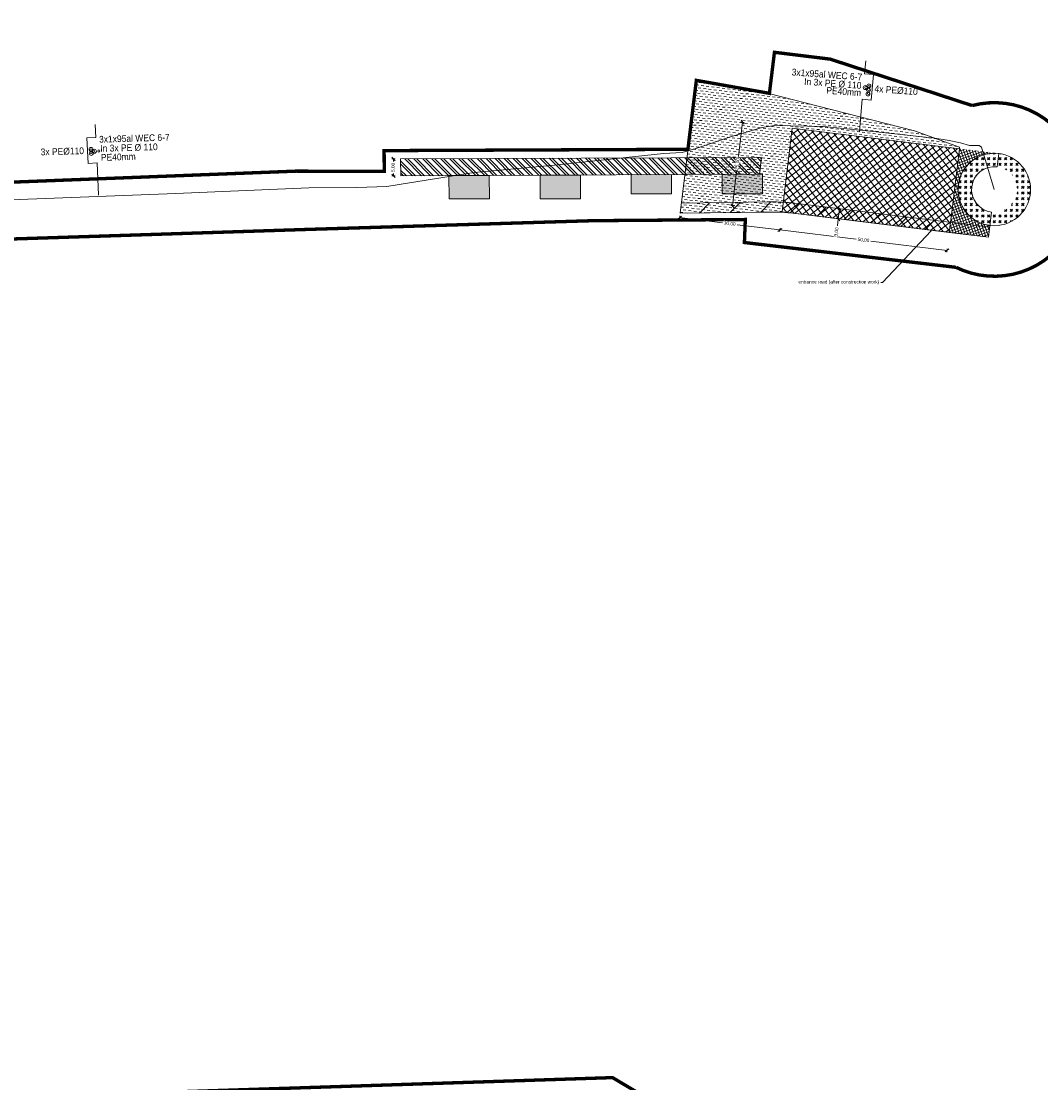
# Model space of a CAD drawing. Header units: metres. Extents: x 68442 to 71740, y 407111 to 411160.
# Tile 175 of 186: x 70651 to 70954, y 409195 to 409510. Entities that reach past the tile are written whole.
import ezdxf
from ezdxf import colors
from ezdxf.entities.mleader import LeaderData, LeaderLine
from ezdxf.enums import TextEntityAlignment as Align
from ezdxf.math import Vec2, Vec3

# ---------------------------------------------------------------- set-up
doc = ezdxf.new("R2010")
doc.units = ezdxf.units.M
doc.linetypes.add('XX-CENTER', pattern=[8, 5, -1, 1, -1])
doc.layers.get('0').update_dxf_attribs({"lineweight": 0})
doc.layers.get('Defpoints').update_dxf_attribs({"lineweight": 0})
for name, color, linetype, lineweight in [('- van den heuvel - hs', 1, 'Continuous', 0), ('- van den heuvel - pe 40mm', 3, 'Continuous', 0), ('- van den heuvel -aanpeillijntjes en ge-explodeerde maatvoering', 7, 'Continuous', 0), ('- van den heuvel -pe 110mm', 7, 'Continuous', 0), ('- van den heuvel -txt', 7, 'Continuous', 0), ('MACG_alg_werkgrens', 3, 'XX-CENTER', 0), ('RS AB Kabel', 224, 'Continuous', 0), ('RS AB Mantelbuis', 1, 'Continuous', 0)]:
    doc.layers.add(name, color=color, linetype=linetype, lineweight=lineweight)
for name, color, linetype, lineweight, transparency in [('MACG_n_maatvoering', 3, 'Continuous', 0, 0.8), ('MACG_n_vhr_arc_auxcrane', 3, 'Continuous', 0, 0.8), ('MACG_n_vhr_arc_craneplatform_18', 150, 'Continuous', 0, 0.8), ('MACG_n_vhr_arc_craneplatform_18_temp', 34, 'Continuous', 0, 0.8), ('MACG_n_vhr_arc_gravel', 34, 'Continuous', 0, 0.8), ('MACG_n_vhr_arc_laydown', 2, 'Continuous', 0, 0.8), ('MACG_n_vhr_arc_preassembly_13.5', 6, 'Continuous', 0, 0.8), ('MACG_n_vhr_arc_toegangsweg', 10, 'Continuous', 0, 0.8), ('MACG_n_vhr_kant_', 7, 'Continuous', 0, 0.8)]:
    doc.layers.add(name, color=color, linetype=linetype, lineweight=lineweight, transparency=transparency)
doc.styles.add('MACG_standaard', font='arial.ttf', dxfattribs={"height": 2})
doc.styles.get("Standard").update_dxf_attribs({"font": 'arial.ttf'})
doc.dimstyles.new('MACG_standaard', dxfattribs={"dimscale": 0, "dimtxt": 2, "dimasz": 2, "dimexe": 1, "dimexo": 0.1, "dimgap": 1, "dimtad": 0, "dimzin": 1, "dimtxsty": 'MACG_standaard', "dimcen": 0, "dimclrd": 256, "dimclre": 256, "dimclrt": 256, "dimazin": 0, "dimtfac": 1, "dimtofl": 0, "dimtmove": 1, "dimatfit": 3, "dimfxl": 1, "dimfxlon": 1, "dimtfill": 1, "dimlwd": -1, "dimlwe": -1, "dimarcsym": 0})

# ---------------------------------------------------------------- blocks, each defined once
blk = doc.blocks.new('_Oblique')
at = {"color": 0, "linetype": 'ByBlock', "lineweight": -2}
blk.add_line((-0.5, -0.5), (0.5, 0.5), dxfattribs=at)
blk = doc.blocks.new('*D123')
at = {"layer": 'Defpoints', "color": 0, "transparency": 16777216}
for p in [(70847.21, 409456.99), (70876.99, 409453.35), (70846.56, 409451.64)]:
    blk.add_point(p, dxfattribs=at)
at = {"layer": 'MACG_n_maatvoering', "transparency": 16777216}
for p, q in [((70846.62, 409452.14), (70846.5, 409451.15)), ((70846.56, 409451.64), (70859.28, 409450.09)), ((70876.34, 409448), (70863.62, 409449.55)), ((70876.4, 409448.49), (70876.28, 409447.5))]:
    blk.add_line(p, q, dxfattribs=at)
for p, rotation in [((70846.56, 409451.64), 173.0183745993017), ((70876.34, 409448), 353.0183745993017)]:
    blk.add_blockref('_Oblique', p, dxfattribs=dict(at, rotation=rotation))
at = {"layer": 'MACG_n_maatvoering', "transparency": 16777216, "insert": (70861.45, 409449.82), "char_height": 1, "attachment_point": 5, "rotation": 353.0184, "style": 'MACG_standaard', "bg_fill": 3, "box_fill_scale": 1.1, "bg_fill_color": 256, "bg_fill_true_color": 13158600, "bg_fill_transparency": 0}
blk.add_mtext('30,00', dxfattribs=at)
blk = doc.blocks.new('*D122')
at = {"layer": 'Defpoints', "color": 0, "transparency": 16777216}
for p in [(70876.99, 409453.35), (70926.62, 409447.27), (70925.96, 409441.92)]:
    blk.add_point(p, dxfattribs=at)
at = {"layer": 'MACG_n_maatvoering', "transparency": 16777216}
for p, q in [((70876.4, 409448.49), (70876.28, 409447.5)), ((70876.34, 409448), (70898.98, 409445.22)), ((70925.96, 409441.92), (70903.32, 409444.69)), ((70926.02, 409442.42), (70925.9, 409441.42))]:
    blk.add_line(p, q, dxfattribs=at)
for p, rotation in [((70876.34, 409448), 173.0183745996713), ((70925.96, 409441.92), 353.0183745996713)]:
    blk.add_blockref('_Oblique', p, dxfattribs=dict(at, rotation=rotation))
at = {"layer": 'MACG_n_maatvoering', "transparency": 16777216, "insert": (70901.15, 409444.96), "char_height": 1, "attachment_point": 5, "rotation": 353.0184, "style": 'MACG_standaard', "bg_fill": 3, "box_fill_scale": 1.1, "bg_fill_color": 256, "bg_fill_true_color": 13158600, "bg_fill_transparency": 0}
blk.add_mtext('50,00', dxfattribs=at)
blk = doc.blocks.new('*D120')
at = {"layer": 'Defpoints', "color": 0, "transparency": 16777216}
for p in [(70865.27, 409479.96), (70880.02, 409478.16), (70876.99, 409453.35)]:
    blk.add_point(p, dxfattribs=at)
at = {"layer": 'MACG_n_maatvoering', "transparency": 16777216}
for p, q in [((70865.27, 409479.96), (70864.02, 409469.73)), ((70865.76, 409479.9), (70864.77, 409480.02)), ((70862.24, 409455.14), (70863.49, 409465.37)), ((70862.74, 409455.08), (70861.75, 409455.2))]:
    blk.add_line(p, q, dxfattribs=at)
for p, rotation in [((70865.27, 409479.96), 83.05324420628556), ((70862.24, 409455.14), 263.0532442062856)]:
    blk.add_blockref('_Oblique', p, dxfattribs=dict(at, rotation=rotation))
at = {"layer": 'MACG_n_maatvoering', "transparency": 16777216, "insert": (70863.75, 409467.55), "char_height": 1, "attachment_point": 5, "rotation": 83.0532, "style": 'MACG_standaard', "bg_fill": 3, "box_fill_scale": 1.1, "bg_fill_color": 256, "bg_fill_true_color": 13158600, "bg_fill_transparency": 0}
blk.add_mtext('25,00', dxfattribs=at)
blk = doc.blocks.new('*D113')
at = {"layer": 'MACG_n_maatvoering', "transparency": 16777216}
for p, q in [((70762.12, 409469.04), (70761.12, 409469.04)), ((70761.62, 409469.04), (70761.62, 409468.34)), ((70762.12, 409464.04), (70761.12, 409464.04)), ((70761.62, 409464.04), (70761.62, 409464.74))]:
    blk.add_line(p, q, dxfattribs=at)
for p, rotation in [((70761.62, 409469.04), 90), ((70761.62, 409464.04), 270)]:
    blk.add_blockref('_Oblique', p, dxfattribs=dict(at, rotation=rotation))
at = {"layer": 'MACG_n_maatvoering', "transparency": 16777216, "insert": (70761.62, 409466.54), "char_height": 1, "attachment_point": 5, "rotation": 90, "style": 'MACG_standaard', "bg_fill": 3, "box_fill_scale": 1.1, "bg_fill_color": 256, "bg_fill_true_color": 13158600, "bg_fill_transparency": 0}
blk.add_mtext('5,00', dxfattribs=at)
at = {"layer": 'Defpoints', "color": 0, "transparency": 16777216}
for p in [(70763.76, 409469.04), (70761.62, 409464.04), (70763.78, 409464.04)]:
    blk.add_point(p, dxfattribs=at)
blk = doc.blocks.new('*D87')
at = {"layer": 'Defpoints', "color": 0, "transparency": 16777216}
for p in [(70894.14, 409454.27), (70893.68, 409451.3), (70893.78, 409451.29)]:
    blk.add_point(p, dxfattribs=at)
at = {"layer": 'MACG_n_maatvoering', "transparency": 16777216}
for p, q in [((70894.09, 409454.27), (70893.54, 409454.34)), ((70894.04, 409454.28), (70893.68, 409451.3)), ((70893.73, 409451.3), (70893.18, 409451.36)), ((70893.41, 409449.17), (70893.68, 409451.3))]:
    blk.add_line(p, q, dxfattribs=at)
for p, rotation in [((70894.04, 409454.28), 83.01837459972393), ((70893.68, 409451.3), 263.0183745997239)]:
    blk.add_blockref('_Oblique', p, dxfattribs=dict(at, rotation=rotation))
at = {"layer": 'MACG_n_maatvoering', "transparency": 16777216, "insert": (70893.2, 409447.39), "char_height": 1, "attachment_point": 5, "rotation": 83.0184, "style": 'MACG_standaard', "bg_fill": 3, "box_fill_scale": 1.1, "bg_fill_color": 256, "bg_fill_true_color": 13158600, "bg_fill_transparency": 0}
blk.add_mtext('3,00', dxfattribs=at)

msp = doc.modelspace()

# ---------------------------------------------------------------- hatches: boundary and pattern name
at = {"layer": 'MACG_n_vhr_arc_auxcrane'}
h = msp.add_hatch(dxfattribs=at)
h.set_pattern_fill('ACO-BETON_DETAIL', color=256, scale=2, angle=90, style=0, pattern_type=2)
h.set_pattern_definition([(90, (0, 0), (-0.6, 0.3), [0, -0.6])])
h.paths.add_polyline_path([(70871.163, 409458.746), (70871.166, 409464.514), (70859.166, 409464.461), (70859.163, 409458.746)])
h.paths.add_polyline_path([(70844.163, 409458.746), (70844.167, 409464.395), (70832.163, 409464.342), (70832.163, 409458.746)])
h.paths.add_polyline_path([(70817.163, 409457.236), (70817.167, 409464.276), (70805.163, 409464.224), (70805.163, 409457.236)])
h.paths.add_polyline_path([(70790.163, 409457.236), (70790.093, 409464.157), (70778.093, 409464.104), (70778.163, 409457.236)])
at = {"layer": 'MACG_n_vhr_arc_craneplatform_18'}
h = msp.add_hatch(dxfattribs=at)
h.set_pattern_fill('ANSI37', color=256, angle=-97.47727, style=0)
h.set_pattern_definition([(307.5227342, (35470.0252, 204730.2455), (1.25906487, 0.966908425), []), (37.5227342, (35470.0252, 204730.2455), (-0.966908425, 1.25906487), [])])
h.paths.add_polyline_path([(70927.446, 409454.029), (70928.363, 409461.61), (70929.646, 409472.084), (70880.015, 409478.161), (70876.991, 409453.345), (70926.618, 409447.268)])
at = {"layer": 'MACG_n_vhr_arc_craneplatform_18_temp'}
h = msp.add_hatch(dxfattribs=at)
h.set_pattern_fill('ANSI37', color=256, scale=0.5, angle=161.62426, style=0)
h.set_pattern_definition([(199.64263435, (35440.0075, 204739.08075), (0.2668210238, -0.747559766), []), (289.64263435, (35440.0075, 204739.08075), (0.747559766, 0.2668210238), [])])
h.paths.add_polyline_path([(70929.646, 409472.084), (70928.363, 409461.61), (70927.446, 409454.029), (70926.618, 409447.268), (70938.266, 409445.841), (70938.693, 409449.33, -0.9987739), (70941.28, 409470.673)])
at = {"layer": 'MACG_n_vhr_arc_gravel'}
h = msp.add_hatch(dxfattribs=at)
h.set_pattern_fill('GOST_GLASS', color=256, scale=0.2)
h.set_pattern_definition([(45, (1714.9999, -1134), (1.697056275, -2e-16), [1, -1.4]), (45, (1715.4242, -1134), (1.697056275, -2e-16), [0.4, -2]), (45, (1714.9999, -1133.5757), (1.697056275, -2e-16), [0.4, -2])])
h.paths.add_polyline_path([(70950.75, 409460, 1), (70929.25, 409460, 1)])
h.paths.add_polyline_path([(70933.25, 409460, -1), (70946.75, 409460, -1)], flags=16)
at = {"layer": 'MACG_n_vhr_arc_laydown'}
h = msp.add_hatch(dxfattribs=at)
h.set_pattern_fill('ANSI32', color=256, scale=0.4, angle=90, style=0)
h.set_pattern_definition([(135, (35402.5815, 204732.6181), (-1.347038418, -1.347038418), []), (135, (35402.5815, 204733.5161), (-1.347038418, -1.347038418), [])])
h.paths.add_polyline_path([(70763.783, 409464.042), (70870.299, 409464.51), (70870.912, 409469.513), (70763.761, 409469.041)])
at = {"layer": 'MACG_n_vhr_arc_preassembly_13.5'}
h = msp.add_hatch(dxfattribs=at)
h.set_pattern_fill('DASH', color=256, scale=0.5, angle=173.01837, style=0)
h.set_pattern_definition([(173.01837, (69982.37296, 409427.91986), (-0.8843456, -0.69138336), [0.79375, -0.79375])])
h.paths.add_polyline_path([(70887.708, 409484.679), (70871.47, 409488.83), (70851.546, 409492.367), (70846.717, 409452.938), (70876.991, 409453.345), (70880.015, 409478.161), (70929.646, 409472.084), (70929.704, 409472.56), (70916.26, 409477.38)])
at = {"layer": 'MACG_n_vhr_arc_toegangsweg'}
h = msp.add_hatch(dxfattribs=at)
h.set_pattern_fill('ANSI31', color=256)
h.set_pattern_definition([(45, (0, 0), (-4.49012806, 4.49012806), [])])
h.paths.add_polyline_path([(70877.341, 409456.215, 0.0178281), (70873.564, 409456.299), (70847.085, 409455.943), (70846.717, 409452.938), (70873.604, 409453.299), (70876.991, 409453.345)])
h.paths.add_polyline_path([(70880.719, 409455.911, 0.0160002), (70877.341, 409456.215), (70876.991, 409453.345), (70926.618, 409447.268), (70926.983, 409450.246)])

# ---------------------------------------------------------------- linework, layer by layer
at = {"layer": '- van den heuvel - hs'}
for centre in [(70901.917, 409490.204), (70902.721, 409489.689), (70902.758, 409490.536), (70671.844, 409471.712), (70671.845, 409470.864), (70672.669, 409471.345)]:
    msp.add_circle(centre, 0.326, dxfattribs=at)
at = {"layer": '- van den heuvel - pe 40mm'}
for centre in [(70902.661, 409488.492), (70674.178, 409471.427)]:
    msp.add_circle(centre, 0.326, dxfattribs=at)
at = {"layer": '- van den heuvel -aanpeillijntjes en ge-explodeerde maatvoering'}
for points in [[(70901.486, 409494.343), (70901.838, 409498.176)], [(70900.001, 409477.195), (70900.762, 409486.771), (70903.434, 409486.523), (70904.158, 409494.095), (70901.486, 409494.343)], [(70673.276, 409475.461), (70673.087, 409479.306)], [(70674.031, 409458.266), (70673.677, 409467.865), (70670.998, 409467.731), (70670.596, 409475.327), (70673.276, 409475.461)]]:
    msp.add_lwpolyline(points, dxfattribs=at)
at = {"layer": '- van den heuvel -pe 110mm'}
for centre in [(70902.761, 409490.716), (70901.701, 409490.209), (70902.504, 409488.334), (70902.65, 409489.505), (70671.848, 409471.892), (70671.908, 409470.678), (70672.886, 409471.34)]:
    msp.add_circle(centre, 0.589, dxfattribs=at)
at = {"layer": 'MACG_alg_werkgrens', "ltscale": 10, "const_width": 1, "flags": 128}
msp.add_lwpolyline([(69468.207, 410724.054), (69445.018, 410763.758), (69410.51, 410746.374), (69391.667, 410737.222), (69365.727, 410725.277), (69345.267, 410716.38), (69315.385, 410704.088), (69281.051, 410691.03), (69264.1, 410684.91), (69252.631, 410680.955), (69232.539, 410674.335), (69226.288, 410672.312), (69231.923, 410654.993), (69239.192, 410630.452), (69225.31, 410626.34), (69213.37, 410623.02), (69197.1, 410618.89), (69169.71, 410611.81), (69153.929, 410607.813), (69119.38, 410600.65), (69044.01, 410587.14), (69038.91, 410583.87), (69037, 410582.13), (69034.69, 410579.4), (69032.1, 410574.79), (69025.25, 410561.14), (69006.811, 410524.697), (68993.74, 410499.24), (68990.46, 410493.99), (68985.64, 410487.43), (68980.15, 410481.68), (68983.857, 410477.201), (68976.383, 410470.52), (69009.705, 410433.242), (69066.303, 410483.515), (69081.67, 410509.375), (69086.554, 410515.465), (69098.475, 410511.444), (69124.219, 410533.645), (69141.79, 410549.77), (69154.92, 410561.36), (69164.848, 410567.025), (69195.701, 410584.667, 0.9752874), (69254.73, 410601.856), (69273.281, 410612.545), (69265.7, 410636.971), (69295.012, 410647.331), (69309.569, 410653.286), (69325.24, 410659.54), (69348.315, 410669.295), (69373.471, 410680.472), (69397.192, 410690.963), (69414.397, 410698.196), (69423.285, 410702.185), (69433.976, 410704.108), (69438.863, 410704.341), (69447.939, 410702.658), (69455.8, 410699.584), (69460.605, 410696.232), (69470.472, 410685.982), (69476.25, 410679.091), (69486.191, 410665.288), (69491.751, 410658.194), (69500.692, 410650.931), (69505.624, 410648.248), (69515.728, 410644.423), (69530.287, 410645.972), (69548.084, 410653.462), (69567.546, 410641.915), (69591.657, 410638.314), (69606.834, 410646.685), (69601.573, 410655.533), (69599.74, 410658.57, -0.097345), (69598.02, 410673.004, 0.0378632), (69599.51, 410681.13, -0.1333057), (69605.29, 410689.24), (69610.73, 410692.59, -0.2952398), (69626.31, 410691.87), (69632.1, 410685.1), (69639.81, 410674.22), (69641.62, 410671.06), (69638.815, 410657.508), (69655.039, 410604.933), (69666.621, 410567.403), (69675.171, 410539.695), (69678.304, 410531.616), (69683.937, 410519.55), (69693.997, 410502.003), (69715.768, 410465.562), (69732.291, 410438.391), (69745.606, 410416.521), (69752.284, 410405.492), (69769.946, 410376.343), (69786.267, 410349.353), (69796.79, 410331.868), (69807.949, 410313.381), (69821.279, 410291.542), (69835.032, 410268.937), (69855.977, 410234.251), (69872.629, 410206.842), (69890.271, 410177.658), (69900.347, 410160.907), (69901.487, 410158.675), (69896.946, 410155.944), (69911.808, 410131.596, 0.0972504), (69926.22, 410128.604), (69939.502, 410127.946, -0.3270617), (69966.266, 410111.217), (69985.444, 410061.278), (69989.702, 410051.98), (69994.739, 410043.296), (70004.595, 410028.377), (70024.461, 409998.883), (70056.479, 409951.306), (70092.629, 409897.201), (70118.804, 409856.759), (70134.791, 409830.325), (70155.822, 409792.664), (70175.214, 409753.989), (70188.991, 409723.534), (70203.708, 409687.034), (70218.082, 409646.22), (70228.947, 409611.389), (70238.397, 409575.265), (70246.858, 409538.037), (70256.697, 409481.36), (70263.123, 409416.696), (70265.499, 409348.692), (70264.533, 409312.732), (70262.712, 409293.596), (70262.041, 409279.588, -0.4196235), (70237.455, 409251.795), (70223.924, 409251.693), (70223.896, 409251.692), (70193.165, 409250.14), (70167.123, 409264.37), (70140.672, 409269.787), (70102.465, 409277.613), (70087.77, 409280.622), (70076.27, 409289.407), (70076.709, 409309.217), (70066.711, 409309.439), (70028.718, 409310.281), (69996.927, 409310.381), (69996.707, 409302.015, 1.0223604), (70016.345, 409254.419), (70045.608, 409254.16), (70075.722, 409254.053), (70107.352, 409247.5), (70107.9, 409236.1), (70108.49, 409220.64), (70109.082, 409195.361), (70110.8, 409155.33), (70112.657, 409100.871), (70088.943, 409093.363), (70083.942, 409090.985), (70074.777, 409089.132), (70057.2, 409085.25), (70045.805, 409082.904), (70034.524, 409080.582), (70023.742, 409078.363), (70014.96, 409076.555), (70004.837, 409074.911), (69996.711, 409074.444), (69985.02, 409073.818), (69973.154, 409073.599), (69958.806, 409073.385), (69932.264, 409072.451), (69866.228, 409076.798), (69861.521, 409084.534), (69796.654, 409089.224), (69748.814, 409092.667), (69750.297, 409112.311), (69694.934, 409116.49, 0.9057946), (69648.845, 409094.078), (69624.584, 409093.872), (69585.902, 409092.54), (69529.319, 409090.82), (69467.169, 409088.931), (69410.649, 409087.204), (69375.772, 409086.099), (69352.851, 409104.513), (69352.31, 409121.883), (69294.344, 409119.895), (69295.477, 409083.546), (69288.457, 409083.327), (69220.514, 409081.171), (69160.303, 409079.224), (69133.532, 409078.359), (69097.114, 409077.182), (69079.24, 409076.599), (69043.746, 409075.458), (69008.485, 409074.376), (68985, 409092.602), (68984.29, 409110.278), (68926.337, 409107.953), (68927.854, 409070.125), (68922.819, 409069.424), (68908.143, 409065.558), (68898.991, 409063.147), (68889.025, 409059.21), (68879.39, 409055.402), (68853.716, 409041.515), (68784.241, 409002.877), (68690.792, 408950.671), (68634.582, 408919.316), (68605.749, 408924.188), (68596.823, 408940.142), (68591.849, 408937.269), (68546.26, 408911.724), (68577.271, 408856.288), (68598.847, 408854.489), (68632.13, 408873.114), (68635.037, 408888.523), (68655.306, 408899.833), (68648.654, 408911.784), (68655.275, 408915.374), (68708.755, 408945.104), (68758.396, 408972.945), (68803.764, 408998.253), (68824.877, 409010.035), (68860.537, 409030.084), (68885.336, 409043.17), (68903.482, 409050.316), (68925.812, 409056.175), (68932.36, 409057.083), (68933.566, 409048.377), (68947.049, 409033.253), (68985.2, 409034.453), (68997.406, 409050.011), (69013.92, 409050.526), (69013.59, 409061.004), (69059.754, 409062.481), (69126.266, 409064.661), (69181.764, 409066.451), (69253.042, 409068.721), (69299.011, 409070.167), (69301.135, 409060.091), (69314.614, 409044.964), (69352.766, 409046.154), (69364.979, 409061.714), (69381.038, 409062.219), (69380.697, 409072.854), (69492.882, 409076.431), (69548.431, 409078.161), (69630.694, 409080.5), (69630.694, 409080.5), (69654.369, 409080.671), (69653.733, 409075.025), (69704.602, 409073.983), (69742.146, 409070.755), (69879.56, 409059.754), (69883.08, 409041.89), (69885.54, 408968.13), (69901.9, 408953.06), (69901.9, 408953.06), (69904.52, 408928.16), (69914.901, 408898.675), (69919.764, 408899.04), (69922.331, 408911.13), (69918.347, 408959.184), (69921.152, 408963.146), (69925.436, 408965.11), (70038.772, 408992.194), (70102.659, 409007.273), (70144.741, 409017.219), (70178.356, 409024.481), (70202.479, 409026.381), (70230.787, 409027.221), (70290.98, 409028.873, 1.5305015), (70337.18, 409019.389), (70346.24, 409081.09), (70355.131, 409093.832), (70368.208, 409102.835), (70477.252, 409107.53), (70533.86, 409109.6), (70639.082, 409034.237), (70678.381, 409035.527), (70780.178, 409115.063), (70833.959, 409116.727), (70850.184, 409119.148), (70864.3, 409119.571), (70913.124, 409121.071), (70966.194, 409122.861), (71052.4, 409125.461), (71091.998, 409126.677), (71182.629, 409129.546), (71197.809, 409129.6), (71208.91, 409129.103), (71246.183, 409126.3), (71276.102, 409122.311), (71303.555, 409117.99), (71325.803, 409113.701), (71409.434, 409090.575), (71435.945, 409080.729), (71455.23, 409072.654), (71458.59, 409060.161), (71529.635, 409023.048), (71558.237, 409072.489), (71513.679, 409098.123), (71470.672, 409081.289), (71429.619, 409097.412), (71395.97, 409109.384), (71364.518, 409118.302), (71317.667, 409127.982), (71272.749, 409136.114), (71231.576, 409140.281), (71215.154, 409141.436), (71214.91, 409152.277), (71197.701, 409154.59, 0.7497293), (71149.483, 409165.492), (71090.864, 409163.697), (71091.344, 409147.207), (70997.452, 409144.117), (70941.209, 409139.392), (70845.679, 409136.79), (70843.185, 409136.664), (70840.978, 409186), (70834.11, 409192.101), (70826.67, 409196.525), (70690.65, 409192.079), (70635.75, 409190.738), (70619.672, 409189.357), (70606.741, 409184.164), (70598.24, 409178.982), (70572.839, 409163.112), (70553.425, 409151.048), (70549.21, 409148.59), (70544.469, 409145.826), (70539.623, 409143.063), (70529.202, 409138.275), (70522.797, 409135.37), (70509.243, 409130.693), (70499.409, 409127.938), (70491.236, 409125.825), (70476.29, 409123.218), (70462.044, 409125.338), (70392.249, 409121.812), (70392.249, 409121.812), (70369.162, 409120.646), (70349.69, 409108.093), (70315.353, 409114.077), (70310.999, 409105.631), (70298.503, 409107.158), (70288.165, 409108.761), (70275.821, 409110.676), (70267.755, 409111.764), (70262.713, 409112.435), (70246.874, 409113.982), (70244.628, 409113.891), (70233.263, 409113.615), (70229.074, 409113.603), (70227.631, 409113.798), (70221.736, 409113.757), (70211.809, 409113.465), (70207.341, 409113.32), (70200.978, 409112.981), (70190.539, 409112.508), (70179.729, 409112.19), (70161.498, 409111.651), (70152.479, 409111.377), (70148.843, 409111.266), (70144.36, 409110.95), (70140.94, 409110.66), (70139.537, 409110.029), (70138.875, 409109.731), (70136.94, 409108.86), (70136.599, 409108.452), (70118.008, 409102.565), (70116.837, 409102.195), (70115.37, 409150.37), (70113.55, 409195.79), (70112.69, 409232.67), (70112.89, 409240.48), (70115.281, 409245.857), (70163.843, 409235.795), (70190.773, 409234.288), (70200.435, 409234.2), (70205.911, 409234.174), (70224.538, 409235.078), (70238.156, 409235.784), (70251.996, 409236.798), (70260.325, 409237.903), (70269.17, 409239.57), (70292.006, 409244.161), (70303.4, 409248.902), (70322.487, 409249.606), (70399.562, 409251.819), (70418.136, 409254.394), (70456.167, 409255.602), (70468.962, 409256.513), (70481.282, 409260.831), (70495.096, 409270.952), (70507.8, 409290.421), (70511.222, 409306.681), (70510.989, 409332.078), (70510.029, 409346.032), (70509.92, 409354.473), (70509.442, 409370.039), (70512.01, 409407.98), (70515.894, 409416.387), (70520.955, 409424.045), (70524.633, 409427.731), (70533.657, 409434.05), (70542.208, 409438.289), (70561.574, 409440.973), (70592.721, 409443.542), (70600.321, 409443.761), (70688.864, 409446.611), (70734.963, 409448.111), (70820.878, 409450.74), (70866.086, 409451.086), (70865.811, 409444.265), (70928.612, 409436.905, 1.4424932), (70933.411, 409484.893), (70891.283, 409498.662), (70874.73, 409500.693), (70873.239, 409488.516), (70851.546, 409492.367), (70851.546, 409492.367), (70849.042, 409471.917), (70802.509, 409471.712), (70763.75, 409471.541), (70758.867, 409471.52), (70758.895, 409465.35), (70732.734, 409465.434), (70632.338, 409461.546), (70589.83, 409460.506), (70573.221, 409460.099), (70553.835, 409463.812), (70541.021, 409460.973), (70492.85, 409449.594), (70456.076, 409445.113), (70455.784, 409447.511), (70394.632, 409440.122, 0.2324517), (70372.55, 409434.807), (70275.762, 409423.174), (70274.413, 409438.446), (70272.367, 409460.206), (70268.817, 409487.859), (70265.684, 409508.802), (70263.606, 409520.033), (70258.384, 409546.852), (70254.869, 409562.401), (70251.321, 409577.875), (70243.268, 409608.374), (70240.102, 409619.564), (70234.36, 409638.499), (70229.65, 409653.094), (70226.003, 409663.926), (70222.112, 409674.926), (70217.281, 409688.41), (70212.9, 409700.271), (70208.152, 409711.589), (70200.717, 409729.314), (70193.135, 409746.509), (70185.52, 409762.522), (70177.762, 409778.568), (70168.721, 409795.99), (70161.477, 409809.613), (70154.534, 409822.67), (70147.278, 409835.21), (70140.095, 409847.265), (70133.437, 409858.439), (70128.378, 409866.675), (70123.935, 409873.473), (70118.249, 409882.175), (70107.664, 409898.373), (70097.951, 409913.229), (70090.265, 409924.725), (70078.821, 409941.842), (70069.96, 409955.094), (70064.81, 409962.798), (70058.681, 409971.965), (70052.837, 409980.706), (70048.58, 409987.072), (70044.589, 409993.043), (70041.05, 409998.327), (70037.929, 410002.964), (70034.979, 410007.32), (70028.729, 410016.548), (70020.374, 410028.885), (70012.458, 410040.573), (70007.156, 410048.444), (70003.712, 410054.038), (70001.721, 410057.718), (69998.22, 410065.484), (69994.446, 410074.596), (69985.76, 410097.656), (69977.56, 410119.252), (69971.939, 410133.89), (69970.405, 410137.071), (69968.418, 410140.274), (69965.55, 410143.385), (69963.651, 410144.566), (69961.935, 410145.633), (69960.3, 410146.649), (69956.847, 410147.657), (69953.858, 410148.53), (69949.786, 410148.53), (69948.309, 410148.53), (69946.184, 410148.53), (69944.737, 410148.2), (69942.912, 410147.783), (69941.445, 410147.448), (69939.739, 410146.951), (69938.406, 410146.5), (69937.232, 410146.103), (69936.119, 410145.726), (69933.416, 410149.368), (69930.953, 410152.968), (69920.552, 410169.809), (69910.98, 410185.527), (69896.063, 410210.156), (69886.826, 410225.415), (69873.622, 410247.266), (69860.177, 410269.639), (69852.171, 410282.955), (69839.363, 410304.146), (69813.69, 410346.413), (69808.286, 410355.362), (69793.789, 410379.353), (69782.484, 410397.957), (69775.858, 410408.846, 0.8745156), (69774.189, 410470.168), (69767.981, 410480.58), (69767.981, 410480.58), (69755.692, 410501.058), (69748.716, 410512.783), (69726.083, 410499.237), (69705.95, 410531.26), (69694.583, 410550.481), (69686.117, 410577.921), (69680.004, 410598.064), (69679.1, 410601.047), (69677.321, 410606.916), (69676.34, 410610.153), (69674.597, 410615.904), (69673.289, 410620.221), (69671.241, 410626.975), (69669.519, 410632.654), (69668.001, 410637.656), (69666.297, 410643.274), (69664.898, 410647.886), (69663.031, 410654.04), (69661.438, 410659.289), (69660.85, 410661.228), (69660.435, 410662.597), (69659.785, 410665.004), (69659.683, 410666.362), (69659.691, 410666.423), (69660.193, 410667.48), (69661.251, 410668.69), (69661.926, 410669.462), (69663.101, 410670.379), (69667.086, 410673.489), (69664.774, 410677.266), (69655.858, 410693.749), (69633.121, 410730.906), (69596.646, 410708.756), (69590.408, 410708.719), (69584.973, 410710.412), (69578.268, 410711.154), (69576.048, 410712.062), (69555.926, 410743.272), (69552.703, 410742.735), (69539.433, 410755.682), (69495.759, 410828.138), (69486.78, 410843.051, -0.3330783), (69489.899, 410874.089), (69516.311, 410899.388), (69534.636, 410914.58), (69635.845, 410998.451), (69671.829, 411027.395), (69684.962, 411035.551), (69701.88, 411041.337), (69710.644, 411042.042), (69721.391, 411039.584), (69739.366, 411030.606), (69747.079, 411023.55), (69748.392, 411022.353), (69751.418, 411018.172), (69754.081, 411011.952), (69754.233, 411006.696), (69753.494, 411004.64), (69751.294, 411001.35), (69740.196, 410989.217), (69720.191, 410967.348), (69714.008, 410960.915), (69732.078, 410943.547), (69734.907, 410943.527, -0.3656088), (69768.346, 410946.118), (69772.533, 410941.551), (69785.47, 410954.54), (69781.03, 410959.77, -0.3221583), (69777.15, 410981.66), (69779.87, 410993.92), (69809.29, 411027.131), (69790.438, 411042.907), (69787.621, 411042.652, -0.3651736), (69754.625, 411036.809), (69738.667, 411046.033), (69723.371, 411052.17), (69711.176, 411054.442), (69699.753, 411054.337), (69687.166, 411050.369), (69674.9, 411044.206), (69657.89, 411031.37), (69640.751, 411017.221), (69601.612, 410984.775), (69554.377, 410946.003), (69530.01, 410925.805), (69508.643, 410908.39), (69483.119, 410889.497), (69471.453, 410881.713), (69455.617, 410869.813), (69467.477, 410849.766), (69472.823, 410843.747), (69483.013, 410827.46), (69512.676, 410773.098), (69508.681, 410771.114), (69505.699, 410765.939), (69500.7, 410743.524)], format="xyb", close=True, dxfattribs=at)
at = {"layer": 'MACG_n_vhr_kant_'}
msp.add_lwpolyline([(70927.446, 409454.029), (70927.446, 409454.029), (70928.363, 409461.61), (70928.363, 409461.61), (70929.646, 409472.084), (70880.015, 409478.161), (70876.991, 409453.345), (70926.618, 409447.268), (70927.446, 409454.029)], dxfattribs=at)
for points in [[(70763.783, 409464.042), (70870.299, 409464.51), (70870.912, 409469.513), (70763.761, 409469.041)], [(70790.163, 409457.236), (70790.093, 409464.157), (70778.093, 409464.104), (70778.163, 409457.236)], [(70817.163, 409457.236), (70817.167, 409464.276), (70805.163, 409464.224), (70805.163, 409457.236)], [(70844.163, 409458.746), (70844.167, 409464.395), (70832.163, 409464.342), (70832.163, 409458.746)], [(70871.163, 409458.746), (70871.166, 409464.514), (70859.166, 409464.461), (70859.163, 409458.746)]]:
    msp.add_lwpolyline(points, close=True, dxfattribs=at)
msp.add_lwpolyline([(70926.618, 409447.268), (70938.266, 409445.841), (70939.179, 409453.3, -1), (70940.82, 409466.7), (70941.307, 409470.67, 1), (70938.693, 409449.33)], format="xyb", dxfattribs=at)
msp.add_circle((70940, 409460), 10.75, dxfattribs=at)
at = {"layer": 'RS AB Kabel', "ltscale": 0.1}
msp.add_lwpolyline([(70940, 409460), (70936.219, 409472.555), (70935.524, 409473.089), (70934.365, 409473.084), (70932.59, 409473.032), (70929.971, 409473.805), (70926.571, 409474.485), (70921.705, 409475.282), (70919.979, 409475.427), (70919.58, 409475.468)], dxfattribs=at)

# ---------------------------------------------------------------- texts
at = {"layer": '- van den heuvel -txt', "width": 0.9}
for s, p in [('3x1x95al WEC 6-7', (70900.699, 409492.337)), ('In 3x PE %%C 110', (70900.498, 409489.836)), ('PE40mm', (70900.387, 409487.667))]:
    msp.add_text(s, height=2, rotation=355.8525, dxfattribs=at).set_placement(p, align=Align.RIGHT)
for s, rotation, p in [('4x PE%%C110', 355.8525, (70904.374, 409488.926)), ('3x1x95al WEC 6-7', 1.7121, (70674.276, 409473.878)), ('3x PE%%C110', 1.7121, (70656.947, 409470.117)), ('In 3x PE %%C 110', 1.7121, (70674.629, 409471.164)), ('PE40mm', 1.7121, (70674.821, 409468.488))]:
    msp.add_text(s, height=2, rotation=rotation, dxfattribs=at).set_placement(p)

# ---------------------------------------------------------------- next in the draw order: dimensions: what is measured, and where the dimension line sits
at = {"layer": 'MACG_n_maatvoering'}
for base, p1, p2, angle, picture, middle in [((70761.623, 409464.042), (70763.761, 409469.041), (70763.783, 409464.042), 90, '*D113', (70761.623, 409466.542)), ((70846.559, 409451.643), (70876.991, 409453.345), (70847.214, 409456.992), 173.01837, '*D123', (70861.448, 409449.82))]:
    dim = msp.add_linear_dim(base=base, p1=p1, p2=p2, angle=angle, dimstyle='MACG_standaard', override={"dimblk1": 'Oblique', "dimblk2": 'Oblique', "dimsah": 1}, dxfattribs=at)
    dim.commit()
    dim.dimension.update_dxf_attribs({"geometry": picture, "text_midpoint": middle})

# ---------------------------------------------------------------- next in the draw order: dimensions: what is measured, and where the dimension line sits
dim = msp.add_aligned_dim(p1=(70876.991, 409453.345), p2=(70926.618, 409447.268), distance=-5.388, dimstyle='MACG_standaard', override={"dimblk1": 'Oblique', "dimblk2": 'Oblique', "dimsah": 1}, dxfattribs=at)
dim.commit()
dim.dimension.update_dxf_attribs({"geometry": '*D122', "text_midpoint": (70901.15, 409444.958)})

# ---------------------------------------------------------------- next in the draw order: dimensions: what is measured, and where the dimension line sits
dim = msp.add_aligned_dim(p1=(70876.991, 409453.345), p2=(70880.015, 409478.161), distance=14.858, dimstyle='MACG_standaard', override={"dimblk1": 'Oblique', "dimblk2": 'Oblique', "dimsah": 1}, dxfattribs=at)
dim.commit()
dim.dimension.update_dxf_attribs({"geometry": '*D120', "text_midpoint": (70863.754, 409467.55)})

# ---------------------------------------------------------------- next in the draw order: linework, layer by layer
at = {"layer": 'MACG_n_vhr_kant_'}
msp.add_lwpolyline([(70876.991, 409453.345), (70846.717, 409452.938), (70851.546, 409492.367), (70871.47, 409488.83), (70873.024, 409488.433), (70887.708, 409484.679), (70916.26, 409477.38), (70929.704, 409472.56), (70929.646, 409472.084), (70880.015, 409478.161)], close=True, dxfattribs=at)
at = {"layer": 'MACG_n_vhr_kant_', "flags": 128}
for points in [[(70847.085, 409455.943), (70873.564, 409456.299, -0.033838), (70880.719, 409455.911), (70938.631, 409448.819)], [(70846.717, 409452.938), (70873.604, 409453.299, -0.033838), (70880.354, 409452.933), (70938.266, 409445.841)]]:
    msp.add_lwpolyline(points, format="xyb", dxfattribs=at)
at = {"layer": 'RS AB Mantelbuis', "ltscale": 0.1}
msp.add_lwpolyline([(70640.132, 409456.673), (70697.057, 409458.766), (70736.503, 409460.452), (70750.758, 409460.618), (70759.657, 409460.872), (70766.445, 409461.95), (70785.602, 409465.007), (70809.442, 409467.252), (70841.786, 409470.711), (70847.374, 409470.965), (70851.375, 409472.114), (70861.998, 409475.705), (70871.056, 409478.415), (70874.745, 409478.997), (70889.411, 409478.643), (70904.919, 409477.135), (70919.58, 409475.468)], dxfattribs=at)

# ---------------------------------------------------------------- next in the draw order: dimensions: what is measured, and where the dimension line sits
at = {"layer": 'MACG_n_maatvoering'}
dim = msp.add_linear_dim(base=(70893.675, 409451.302), p1=(70894.144, 409454.267), p2=(70893.78, 409451.289), angle=263.01837, dimstyle='MACG_standaard', override={"dimblk1": 'Oblique', "dimblk2": 'Oblique', "dimsah": 1}, dxfattribs=at)
dim.commit()
dim.dimension.update_dxf_attribs({"geometry": '*D87', "text_midpoint": (70893.797, 409447.315), "dimtype": 161})

# ---------------------------------------------------------------- next in the draw order: leaders
ml = msp.add_multileader_mtext('Standard', dxfattribs=at)
ml.set_content('entrance road (after construction work)', color=256, style='MACG_standaard')
ml.set_leader_properties(color=256, linetype='ByLayer', lineweight=-1)
ml.build(insert=Vec2(0, 0))
ml.multileader.update_dxf_attribs({"text_left_attachment_type": 2, "text_right_attachment_type": 2, "dogleg_length": 1, "arrow_head_size": 1, "scale": 0.5})
ctx = ml.context
ctx.base_point, ctx.scale, ctx.char_height, ctx.arrow_head_size, ctx.landing_gap_size, ctx.plane_origin = Vec3(70881.433, 409432.443), 0.5, 1, 1, 0.5, Vec3(70917.466, 409448.811)
ctx.left_attachment, ctx.right_attachment, ctx.text_align_type = 2, 2, 2
notes = []
notes.append((ctx, [(0, (1, 1, 0), (70906.824, 409432.443), (-1, 0), 0.5, [(0, [(70921.903, 409448.467)], 0, [])])]))
ctx.mtext.insert, ctx.mtext.alignment, ctx.mtext.flow_direction = Vec3(70905.824, 409433.099), 3, 5
for ctx, leaders in notes:
    for number, flags, end, landing, length, lines in leaders:
        leader = LeaderData()
        leader.index, (leader.has_last_leader_line, leader.has_dogleg_vector, leader.attachment_direction) = number, flags
        leader.last_leader_point, leader.dogleg_vector, leader.dogleg_length = Vec3(end), Vec3(landing), length
        for number, points, colour, breaks in lines:
            line = LeaderLine()
            line.index, line.vertices, line.color, line.breaks = number, Vec3.list(points), colors.encode_raw_color(colour), breaks
            leader.lines.append(line)
        ctx.leaders.append(leader)

doc.saveas('drawing.dxf')
